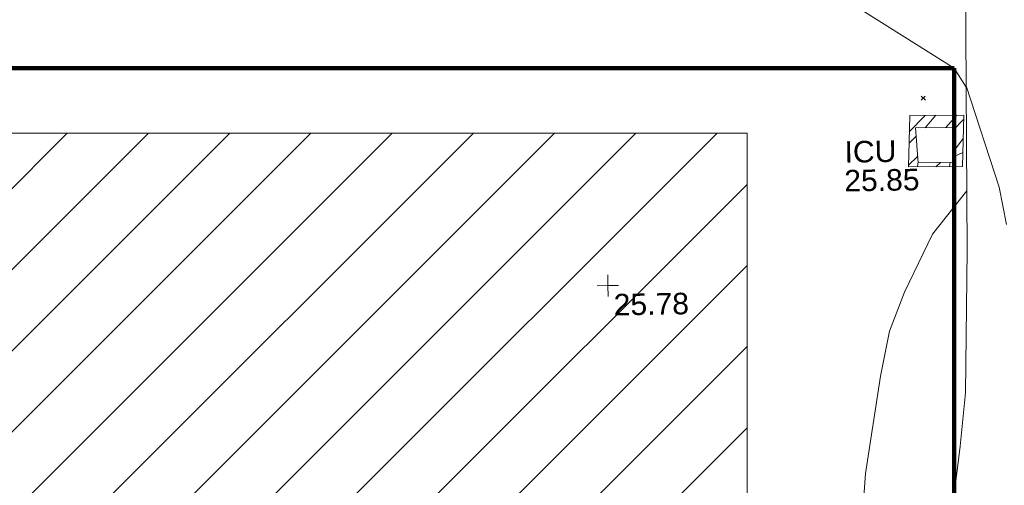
# Model space of a CAD drawing. Header units: millimetres. Extents: x -287732 to 520720, y -88450 to 287754.
# Tile 62 of 256: x -138762 to -121618, y 38364 to 46477. Entities that reach past the tile are written whole.
import ezdxf

# ---------------------------------------------------------------- set-up
doc = ezdxf.new("R2010")
doc.units = ezdxf.units.MM
doc.linetypes.add('IMPORT-HIDDEN2 _3_', pattern=[4762.5, 3175, -1587.5])
doc.linetypes.add('IMPORT-UG_ELEC_STREET LIGHTING_QLB2 _2_', pattern=[2700, 1500, -300.0000000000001, 0, -250, 150, -300.0000000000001, 0, -200])
for name, color, linetype, lineweight, true_color in [('00_TOPO_LEVEL_SPOT', 7, 'Continuous', 9, 0x666666), ('00_TOPO_SERV_IC', 5, 'Continuous', 9, 0x0000ff), ('00_UAV_FORM_LINES', 7, 'Continuous', 9, 0x666666), ('01_DTM_CONTOUR_MNR', 7, 'Continuous', 9, 0xa5a552), ('12333-PUM-2D-U-0001-C01 - Rev2_REVIT IMPORT_dwg', 7, 'Continuous', 9, 0x767676), ('A_RHA_Line', 7, 'Continuous', 9, 0x00a600), ('PUM-CHAMBER EXTENTS', 6, 'IMPORT-HIDDEN2 _3_', 9, 0xff00ff)]:
    doc.layers.add(name, color=color, linetype=linetype, lineweight=lineweight, true_color=true_color)
doc.layers.add('A_RHA_Detail', color=7, linetype='Continuous', lineweight=9)
doc.layers.add('GEN-TEXT', color=7, linetype='Continuous', lineweight=9)
doc.styles.add('Swis721 Lt BT_2', font='swissl.ttf', dxfattribs={"height": 375})

# ---------------------------------------------------------------- blocks, each defined once
blk = doc.blocks.new('12333-PUM-2D-U-0001-C01 - Rev2_REVIT IMPORT_dwg_MM-2077200-Site Location Plan Proposed')
at = {"layer": '00_TOPO_LEVEL_SPOT', "color": 254, "true_color": 0xcccccc, "flags": 128}
for points in [[(500.0000000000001, 0), (0, 0), (0, 500.0000000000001)], [(0, -500.0000000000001), (0, 0), (-500.0000000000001, 0)]]:
    blk.add_lwpolyline(points, dxfattribs=at)
blk = doc.blocks.new('12333-PUM-2D-U-0001-C01 - Rev2_REVIT IMPORT_dwg_MGS62954_T2_Galway_ITM_3d_Rev1-2077680-Site Location Plan Proposed')
at = {"layer": '00_TOPO_SERV_IC', "color": 254, "true_color": 0xcccccc}
for p, q in [((533779628.4000001, 725601546.0000001), (533779590.3000001, 725602155.6000001)), ((533780238.0000001, 725602155.6000001), (533779590.3000001, 725602155.6000001)), ((533780276.1000001, 725601546.0000001), (533780238.0000001, 725602155.6000001)), ((533779628.4000001, 725601546.0000001), (533780276.1000001, 725601546.0000001))]:
    blk.add_line(p, q, dxfattribs=at)
at = {"layer": '00_UAV_FORM_LINES', "color": 254, "true_color": 0xcccccc, "flags": 128}
for points in [[(533776978.8571448, 725604780.2122495), (533777654.8955, 725604830.6235001), (533778279.8954999, 725604999.6235001), (533778565.8955001, 725605215.6235001), (533778762.8955, 725605476.6235001), (533778955.8954999, 725605825.6235001), (533779132.8954999, 725606057.6235001), (533779317.8955001, 725606239.6235), (533779517.8955, 725606291.6235), (533779753.8955001, 725606258.6235), (533779982.8954999, 725606178.6235), (533780212.8955001, 725605993.6235), (533780372.8954999, 725605763.6235), (533780472.8954999, 725605276.6235001), (533780510.8955001, 725604750.6235001), (533780454.8955, 725600008.6235), (533780379.8954999, 725597528.6234999), (533780272.8955001, 725596598.6235001), (533780161.8954999, 725595804.6235001)], [(533777490.3995001, 725557274.0660001), (533777434.3995, 725562259.066), (533777406.3995, 725566936.066), (533777383.3995, 725572623.0660001), (533777364.3995, 725576239.066), (533777546.3995, 725581320.066), (533777769.3995, 725587015.0660002), (533778142.3995001, 725590844.066), (533778619.3995, 725596152.0660002), (533778908.3995001, 725597842.066), (533779079.3995, 725598625.0660002), (533779353.3995, 725599296.066), (533779857.3995, 725600300.0660001), (533780467.114486, 725601043.309771)]]:
    blk.add_lwpolyline(points, dxfattribs=at)
at = {"layer": '01_DTM_CONTOUR_MNR', "color": 254, "true_color": 0xcccccc, "flags": 128}
blk.add_lwpolyline([(533781150.0299785, 725600445.6880859), (533781029.5691383, 725601097.7333237), (533780489.7646504, 725602873.1713252), (533780490, 725602850), (533780281.4703628, 725603185.4509455), (533778496.1107269, 725604357.1389772), (533778091.9234627, 725604577.6931739), (533777650.0000001, 725604830.0000001), (533776984.6820986, 725605117.97342)], dxfattribs=at)
at = {"xscale": 0.375, "yscale": 0.375, "zscale": 0.375}
blk.add_blockref('12333-PUM-2D-U-0001-C01 - Rev2_REVIT IMPORT_dwg_MM-2077200-Site Location Plan Proposed', (533774189.4024541, 725599503.1710135), dxfattribs=at)
at = {"layer": '00_TOPO_LEVEL_SPOT', "insert": (533774284.4808528, 725599355.8102245), "char_height": 375, "width": 1495.902363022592, "attachment_point": 1, "line_spacing_factor": 1.005061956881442, "style": 'Swis721 Lt BT_2'}
blk.add_mtext('25.78', dxfattribs=at)
at = {"layer": '00_TOPO_SERV_IC', "color": 251, "true_color": 0x666666, "char_height": 375, "attachment_point": 1, "line_spacing_factor": 1.005061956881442, "style": 'Swis721 Lt BT_2'}
for s, insert, width in [('ICU', (533778350.262655, 725601946.0955017), 1021.012723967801), ('25.85', (533778336.3518301, 725601445.6370744), 1495.902363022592)]:
    blk.add_mtext(s, dxfattribs=dict(at, insert=insert, width=width))
blk = doc.blocks.new('12333-PUM-2D-U-0001-C01 - Rev2_REVIT IMPORT_dwg-1620468-Site Location Plan Proposed')
at = {"layer": 'PUM-CHAMBER EXTENTS', "true_color": 0xffaaff}
h = blk.add_hatch(dxfattribs=at)
h.set_pattern_fill('FP_3', color=211, style=0, pattern_type=2)
h.set_pattern_definition([(45, (-533641079.65, -725615854.3560001), (-265.1650429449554, 265.1650429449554), []), (45, (-533640902.873, -725615854.3560001), (-265.1650429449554, 265.1650429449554), [])])
h.paths.add_polyline_path([(138377.3501529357, -14375.35617861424), (139320.3501529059, -14385.35617862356), (139359.3501528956, -13489.35617867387), (138416.3501529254, -13479.35617854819)])
h.paths.add_polyline_path([(138548.7501529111, -14308.35617865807), (138510.6501529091, -13698.75617867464), (139158.3501528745, -13698.7561786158), (139196.4501528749, -14308.35617868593), (139147.709545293, -14308.35617868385)])
at = {"layer": 'GEN-TEXT', "color": 253, "true_color": 0xaaaaaa}
for p, q in [((138621.9948137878, -13218.71151775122), (138692.705491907, -13148.000839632)), ((138692.705491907, -13218.71151775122), (138621.9948137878, -13148.000839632))]:
    blk.add_line(p, q, dxfattribs=at)
at = {"layer": 'PUM-CHAMBER EXTENTS', "color": 211, "linetype": 'Continuous', "true_color": 0xffaaff, "flags": 128}
blk.add_lwpolyline([(139359.3501528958, -13489.35617867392), (139320.350152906, -14385.35617862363), (138377.3501529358, -14375.35617861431), (138416.3501529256, -13479.35617854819)], close=True, dxfattribs=at)
blk.add_blockref('12333-PUM-2D-U-0001-C01 - Rev2_REVIT IMPORT_dwg_MGS62954_T2_Galway_ITM_3d_Rev1-2077680-Site Location Plan Proposed', (-533641079.6498471, -725615854.3561786))

msp = doc.modelspace()

# ---------------------------------------------------------------- hatches: boundary and pattern name
at = {"layer": 'A_RHA_Detail', "true_color": 0xff80c0}
h = msp.add_hatch(dxfattribs=at)
h.set_pattern_fill('FP_17', color=231, style=0, pattern_type=2)
h.set_pattern_definition([(45, (0, 0), (-707.1067811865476, 707.1067811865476), [])])
h.paths.add_polyline_path([(-176097.2397296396, -30998.53304730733), (-126097.2397296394, -30998.53304730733), (-126097.2397296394, 44501.46695269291), (-176097.2397296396, 44501.46695269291), (-176097.2397296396, -19998.5330473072)])
h.paths.add_polyline_path([(-157977.9905695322, 43039.87473721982), (-157965.4677871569, 43812.21092044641), (-156938.0381537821, 43911.15710998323), (-156950.5609361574, 43138.82092675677)])

# ---------------------------------------------------------------- linework, layer by layer
at = {"layer": 'A_RHA_Line', "color": 1, "lineweight": 140, "true_color": 0xff0000}
for q in [(-217181.9150624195, 45632.01276412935), (-122493.3547711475, -30998.53304730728)]:
    msp.add_line((-122493.3547711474, 45632.01276412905), q, dxfattribs=at)
at = {"layer": 'A_RHA_Line', "color": 7}
for p, q in [((-126097.2397296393, 44501.46695269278), (-176097.2397296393, 44501.46695269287)), ((-126097.2397296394, -30998.53304730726), (-126097.2397296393, 44501.46695269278))]:
    msp.add_line(p, q, dxfattribs=at)

# ---------------------------------------------------------------- block references
at = {"layer": '12333-PUM-2D-U-0001-C01 - Rev2_REVIT IMPORT_dwg', "color": 254, "linetype": 'IMPORT-UG_ELEC_STREET LIGHTING_QLB2 _2_', "true_color": 0xffd4d4, "rotation": 0.9999999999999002}
msp.add_blockref('12333-PUM-2D-U-0001-C01 - Rev2_REVIT IMPORT_dwg-1620468-Site Location Plan Proposed', (-261895.0770586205, 55869.5817132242), dxfattribs=at)

doc.saveas('drawing.dxf')
